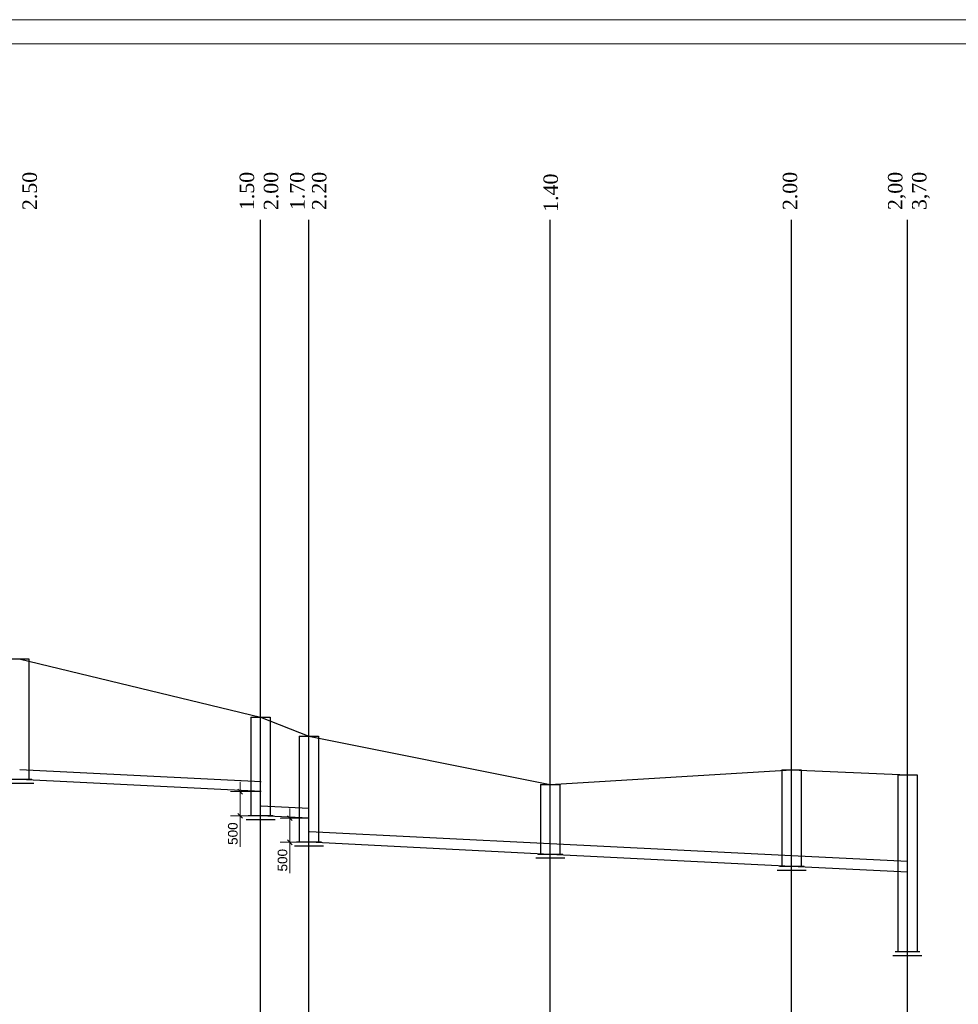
# Model space of a CAD drawing. Extents: x 0 to 362422, y 0 to 4201735.
# Tile 47 of 256: x 360080 to 360274, y 4198474 to 4198678. Entities that reach past the tile are written whole.
import ezdxf

# ---------------------------------------------------------------- set-up
doc = ezdxf.new("R2010")
doc.units = 0
doc.header["$LTSCALE"] = 0.5
doc.header["$MEASUREMENT"] = 0
doc.header["$PDMODE"] = 32
doc.header["$PDSIZE"] = 0.3
doc.layers.add('(043) Кроки', color=7, linetype='Continuous')
doc.layers.add('_PP_TABPE', color=7, linetype='Continuous')
doc.layers.add('К1', color=24, linetype='Continuous', lineweight=25)
doc.styles.add('5mm', font='simplex', dxfattribs={"height": 5})
doc.styles.add('saddenly', font='arial.ttf')
doc.dimstyles.new('КАТЯ 200-not_rotation', dxfattribs={"dimtxt": 2, "dimasz": 1, "dimexe": 2, "dimexo": 0, "dimgap": 0.5, "dimtad": 1, "dimdec": 0, "dimzin": 0, "dimdsep": 46, "dimtxsty": 'saddenly', "dimblk": 'OBLIQUE', "dimcen": 10, "dimdle": 2, "dimclrd": 18, "dimclre": 18, "dimclrt": 18, "dimadec": 0, "dimazin": 0, "dimtfac": 1, "dimtdec": 0, "dimtofl": 0, "dimtmove": 0, "dimatfit": 3, "dimfxl": 1, "dimtolj": 1, "dimtzin": 0, "dimlwd": 0, "dimlwe": 0, "dimarcsym": 0})

# ---------------------------------------------------------------- blocks, each defined once
blk = doc.blocks.new('*U600')
blk.add_lwpolyline([(-2, 0), (2, 0)])
at = {"layer": '_PP_TABPE', "color": 0, "lineweight": 30}
for p, q in [((-2, 0), (-2, -25)), ((2, 0), (2, -25)), ((3, -25.81), (-3, -25.81)), ((2.59, -25), (-2.54, -25))]:
    blk.add_line(p, q, dxfattribs=at)
blk = doc.blocks.new('*U603')
blk.add_lwpolyline([(-2, 0), (2, 0)])
at = {"layer": '_PP_TABPE', "color": 0, "lineweight": 30}
for p, q in [((-2, 0), (-2, -21.97)), ((2, 0), (2, -21.97)), ((2.59, -21.97), (-2.54, -21.97)), ((3, -22.77), (-3, -22.77))]:
    blk.add_line(p, q, dxfattribs=at)
blk = doc.blocks.new('*U605')
blk.add_lwpolyline([(-2, 0), (2, 0)])
at = {"layer": '_PP_TABPE', "color": 0, "lineweight": 30}
for p, q in [((-2, 0), (-2, -14.46)), ((2, 0), (2, -14.46)), ((3, -15.27), (-3, -15.27)), ((2.59, -14.46), (-2.54, -14.46))]:
    blk.add_line(p, q, dxfattribs=at)
blk = doc.blocks.new('*U539')
blk.add_lwpolyline([(-2, 0), (2, 0)])
at = {"layer": '_PP_TABPE', "color": 0, "lineweight": 30}
for p, q in [((-2, 0), (-2, -19.99)), ((2, 0), (2, -19.99)), ((2.59, -19.99), (-2.54, -19.99)), ((3, -20.8), (-3, -20.8))]:
    blk.add_line(p, q, dxfattribs=at)
blk = doc.blocks.new('*U540')
blk.add_lwpolyline([(-2, 0), (2, 0)])
at = {"layer": '_PP_TABPE', "color": 0, "lineweight": 30}
for p, q in [((-2, 0), (-2, -36.7)), ((2, 0), (2, -36.7)), ((2.59, -36.7), (-2.54, -36.7)), ((3, -37.5), (-3, -37.5))]:
    blk.add_line(p, q, dxfattribs=at)
blk = doc.blocks.new('*U602')
blk.add_lwpolyline([(-2, 0), (2, 0)])
at = {"layer": '_PP_TABPE', "color": 0, "lineweight": 30}
for p, q in [((-2, 0), (-2, -20.44)), ((2, 0), (2, -20.44)), ((3, -21.25), (-3, -21.25)), ((2.59, -20.44), (-2.54, -20.44))]:
    blk.add_line(p, q, dxfattribs=at)
blk = doc.blocks.new('_Oblique')
at = {"color": 0, "linetype": 'ByBlock', "lineweight": -2}
blk.add_line((-0.5, -0.5), (0.5, 0.5), dxfattribs=at)
blk = doc.blocks.new('*D601')
at = {"color": 18, "linetype": 'Continuous', "lineweight": 0, "transparency": 16777216}
for p, q in [((360125.63, 4198520.52), (360125.63, 4198513.52)), ((360129.85, 4198518.52), (360123.63, 4198518.52)), ((360129.85, 4198513.52), (360123.63, 4198513.52)), ((360125.63, 4198513.52), (360125.63, 4198507.11))]:
    blk.add_line(p, q, dxfattribs=at)
at = {"layer": 'Defpoints', "color": 0, "linetype": 'Continuous', "lineweight": 50, "transparency": 16777216}
for p in [(360129.85, 4198518.52, 801.66), (360125.63, 4198513.52), (360129.85, 4198513.52, 801.66)]:
    blk.add_point(p, dxfattribs=at)
at = {"color": 18, "linetype": 'Continuous', "lineweight": 0, "transparency": 16777216}
for p, rotation in [((360125.63, 4198518.52), 90), ((360125.63, 4198513.52), 270)]:
    blk.add_blockref('_Oblique', p, dxfattribs=dict(at, rotation=rotation))
at = {"color": 18, "linetype": 'Continuous', "transparency": 16777216, "insert": (360124.11, 4198509.82), "char_height": 2, "attachment_point": 5, "rotation": 90, "style": 'saddenly'}
blk.add_mtext('\\A1;500', dxfattribs=at)
blk = doc.blocks.new('*D604')
at = {"color": 18, "linetype": 'Continuous', "lineweight": 0, "transparency": 16777216}
for p, q in [((360135.92, 4198515.03), (360135.92, 4198508.03)), ((360139.88, 4198513.03), (360133.92, 4198513.03)), ((360139.88, 4198508.03), (360133.92, 4198508.03)), ((360135.92, 4198508.03), (360135.92, 4198501.61))]:
    blk.add_line(p, q, dxfattribs=at)
at = {"layer": 'Defpoints', "color": 0, "linetype": 'Continuous', "lineweight": 50, "transparency": 16777216}
for p in [(360139.88, 4198513.03), (360135.92, 4198508.03), (360139.88, 4198508.03)]:
    blk.add_point(p, dxfattribs=at)
at = {"color": 18, "linetype": 'Continuous', "lineweight": 0, "transparency": 16777216}
for p, rotation in [((360135.92, 4198513.03), 90), ((360135.92, 4198508.03), 270)]:
    blk.add_blockref('_Oblique', p, dxfattribs=dict(at, rotation=rotation))
at = {"color": 18, "linetype": 'Continuous', "transparency": 16777216, "insert": (360134.4, 4198504.32), "char_height": 2, "attachment_point": 5, "rotation": 90, "style": 'saddenly'}
blk.add_mtext('\\A1;500', dxfattribs=at)

msp = doc.modelspace()

# ---------------------------------------------------------------- linework, layer by layer
at = {"color": 30, "linetype": 'Continuous', "true_color": 0xf8991e}
for p, q in [((360129.952, 4198520.516, 803.278), (360079.952, 4198523.019)), ((360129.952, 4198518.516, 803.278), (360079.952, 4198521.019)), ((360139.851, 4198515.026, 159.042), (360129.952, 4198515.521)), ((360139.851, 4198513.026, 159.042), (360129.952, 4198513.521)), ((360189.851, 4198507.729, 801.665), (360139.952, 4198510.226)), ((360189.851, 4198505.529, 801.665), (360139.952, 4198508.026)), ((360239.851, 4198505.226, 803.278), (360189.851, 4198507.729)), ((360239.851, 4198503.026, 803.278), (360189.851, 4198505.529)), ((360263.851, 4198504.025, 385.574), (360239.851, 4198505.226)), ((360263.851, 4198501.825, 385.574), (360239.851, 4198503.026))]:
    msp.add_line(p, q, dxfattribs=at)
for points in [[(360129.851, 4198396.063), (360129.851, 4198636.955)], [(360139.851, 4198381.063), (360139.851, 4198636.955)], [(360189.851, 4198396.063), (360189.851, 4198636.955)], [(360239.851, 4198396.063), (360239.851, 4198636.955)], [(360263.851, 4198361.063), (360263.851, 4198636.955)]]:
    msp.add_lwpolyline(points)
at = {"layer": 'Defpoints', "color": 0, "lineweight": 13}
for p, q in [((359887.742, 4198678.381), (360537.753, 4198678.381)), ((359907.742, 4198673.381), (360532.753, 4198673.381))]:
    msp.add_line(p, q, dxfattribs=at)
at = {"layer": 'К1', "lineweight": 30, "ltscale": 10}
for p, q in [((360079.851, 4198546.02), (360129.851, 4198533.961)), ((360129.851, 4198533.961), (360139.851, 4198529.993)), ((360139.851, 4198529.993), (360189.851, 4198519.992)), ((360189.851, 4198519.992), (360239.851, 4198523.02)), ((360239.851, 4198523.02), (360263.851, 4198522.02))]:
    msp.add_line(p, q, dxfattribs=at)

# ---------------------------------------------------------------- block references
at = {"layer": '(043) Кроки', "lineweight": 30}
for name, p in [('*U600', (360079.851, 4198546.02)), ('*U602', (360129.851, 4198533.961)), ('*U603', (360139.851, 4198529.993)), ('*U539', (360239.851, 4198523.02)), ('*U540', (360263.851, 4198522.02)), ('*U605', (360189.851, 4198519.992))]:
    msp.add_blockref(name, p, dxfattribs=at)

# ---------------------------------------------------------------- texts
at = {"color": 0, "char_height": 3, "width": 15.34295, "attachment_point": 1, "rotation": 90, "style": '5mm'}
for s, insert in [('\\pxt0,1;{\\fTimes New Roman|b0|i0|c0|p18;2.50}', (360080.519, 4198638.944, 802.472)), ('\\pxt0,1;{\\fTimes New Roman|b0|i0|c0|p18;1.50}', (360125.51, 4198638.944)), ('\\pxt0,1;{\\fTimes New Roman|b0|i0|c0|p18;2.00}', (360130.514, 4198638.944)), ('\\pxt0,1;{\\fTimes New Roman|b0|i0|c0|p18;1.70}', (360135.963, 4198638.944)), ('\\pxt0,1;{\\fTimes New Roman|b0|i0|c0|p18;2.20}', (360140.499, 4198638.944)), ('\\pxt0,1;{\\fTimes New Roman|b0|i0|c0|p18;1.40}', (360188.448, 4198638.583)), ('\\pxt0,1;{\\fTimes New Roman|b0|i0|c0|p18;2.00}', (360238.014, 4198638.944))]:
    msp.add_mtext(s, dxfattribs=dict(at, insert=insert))
at = {"char_height": 3, "width": 15.34295, "attachment_point": 1, "rotation": 90, "style": '5mm'}
for s, insert in [('\\pxt0,1;{\\fTimes New Roman|b0|i0|c0|p18;2\\fTimes New Roman|b0|i0|c204|p18;,\\fTimes New Roman|b0|i0|c0|p18;00}', (360259.818, 4198638.944)), ('\\pxt0,1;{\\fTimes New Roman|b0|i0|c0|p18;3\\fTimes New Roman|b0|i0|c204|p18;,\\fTimes New Roman|b0|i0|c0|p18;70}', (360264.792, 4198638.944))]:
    msp.add_mtext(s, dxfattribs=dict(at, insert=insert))

# ---------------------------------------------------------------- dimensions: what is measured, and where the dimension line sits
at = {"color": 30, "linetype": 'Continuous', "true_color": 0xf8991e}
for p1, p2, distance, picture, middle in [((360129.851, 4198518.521, 801.665), (360129.851, 4198513.521, 801.665), -4.221, '*D601', (360124.109, 4198509.815)), ((360139.876, 4198513.026), (360139.876, 4198508.026), -3.955, '*D604', (360134.4, 4198504.32))]:
    dim = msp.add_aligned_dim(p1=p1, p2=p2, distance=distance, text='500', dimstyle='КАТЯ 200-not_rotation', dxfattribs=at)
    dim.commit()
    dim.dimension.update_dxf_attribs({"geometry": picture, "text_midpoint": middle})

doc.saveas('drawing.dxf')
